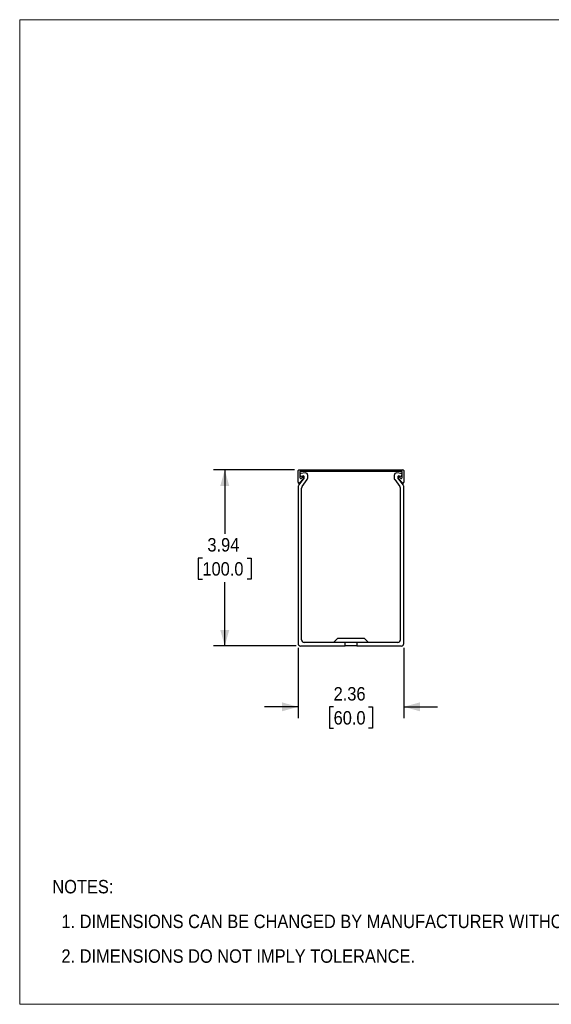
# Model space of a CAD drawing. Header units: inches. Extents: x 0 to 34, y 0 to 22.
# Tile 1 of 3: x 0 to 11.9, y 0 to 22. Entities that reach past the tile are written whole.
import ezdxf

# ---------------------------------------------------------------- set-up
doc = ezdxf.new("R2010")
doc.units = ezdxf.units.IN
doc.header["$LTSCALE"] = 2
doc.header["$MEASUREMENT"] = 0
doc.linetypes.add('SLD-Solid', pattern=[0])
doc.layers.add('DIMENSIONS', color=140, linetype='SLD-Solid', lineweight=25)
doc.layers.add('TEXT', color=140, linetype='SLD-Solid', lineweight=25)
doc.layers.add('SLD-DEFPOINTS', color=7, linetype='Continuous')
doc.styles.add('SLDTEXTSTYLE0', font='GOTHIC.TTF', dxfattribs={"width": 0.913})
doc.dimstyles.new('SLDDIMSTYLE0', dxfattribs={"dimtxt": 0.3, "dimasz": 0.36, "dimexe": 0, "dimexo": 0.0625, "dimgap": 0.075, "dimtad": 0, "dimtih": 1, "dimtoh": 1, "dimrnd": 1e-09, "dimzin": 12, "dimdsep": 46, "dimtxsty": 'SLDTEXTSTYLE0', "dimsah": 1, "dimcen": 0.09, "dimadec": 0, "dimazin": 3, "dimtfac": 1, "dimtofl": 0, "dimtmove": 0, "dimatfit": 3, "dimfxl": 0, "dimfrac": 2, "dimtolj": 1, "dimtzin": 12, "dimarcsym": 0})
doc.dimstyles.new('SLDDIMSTYLE2', dxfattribs={"dimtxt": 0.3, "dimasz": 0.36, "dimexe": 0, "dimexo": 0.0625, "dimgap": 0.075, "dimtad": 0, "dimtih": 1, "dimtoh": 1, "dimrnd": 1e-09, "dimzin": 12, "dimdsep": 46, "dimtxsty": 'SLDTEXTSTYLE0', "dimsah": 1, "dimcen": 0.09, "dimadec": 0, "dimazin": 3, "dimtfac": 1, "dimtmove": 0, "dimatfit": 0, "dimfxl": 0, "dimfrac": 2, "dimtolj": 1, "dimtzin": 12, "dimarcsym": 0})

# ---------------------------------------------------------------- blocks, each defined once
blk = doc.blocks.new('Block2')
at = {"color": 7, "linetype": 'SLD-Solid', "lineweight": 18}
for p, q in [((34, 22), (0, 22)), ((0, 0), (0, 22)), ((34, 0), (34, 22)), ((34, 0), (0, 0))]:
    blk.add_line(p, q, dxfattribs=at)
blk = doc.blocks.new('SW_NOTE_0')
at = {"layer": 'TEXT', "color": 0, "char_height": 0.3, "attachment_point": 1, "style": 'SLDTEXTSTYLE0'}
for s, insert in [('NOTES:', (0, 0.383)), ('  1. DIMENSIONS CAN BE CHANGED BY MANUFACTURER WITHOUT NOTICE.', (0, -0.393)), ('  2. DIMENSIONS DO NOT IMPLY TOLERANCE.', (0, -1.168))]:
    blk.add_mtext(s, dxfattribs=dict(at, insert=insert))
blk = doc.blocks.new('_D_3')
at = {"layer": 'DIMENSIONS'}
for p, q in [((6.137, 11.943), (4.33, 11.943)), ((4.58, 11.943), (4.58, 10.514)), ((4.081, 9.972), (3.989, 9.972)), ((3.989, 9.972), (3.989, 9.496)), ((5.078, 9.972), (5.17, 9.972)), ((5.17, 9.972), (5.17, 9.496)), ((3.989, 9.496), (4.081, 9.496)), ((5.17, 9.496), (5.078, 9.496)), ((4.58, 8.006), (4.58, 9.435)), ((6.177, 8.006), (4.33, 8.006))]:
    blk.add_line(p, q, dxfattribs=at)
for points in [[(4.58, 11.943), (4.48, 11.583), (4.68, 11.583)], [(4.58, 8.006), (4.68, 8.366), (4.48, 8.366)]]:
    blk.add_solid(points, dxfattribs=at)
at = {"layer": 'DIMENSIONS', "char_height": 0.3, "attachment_point": 1, "style": 'SLDTEXTSTYLE0'}
for s, insert in [('3.94', (4.192, 10.417)), ('100.0', (4.081, 9.879))]:
    blk.add_mtext(s, dxfattribs=dict(at, insert=insert))
blk = doc.blocks.new('_D_4')
at = {"layer": 'DIMENSIONS'}
for p, q in [((6.218, 7.965), (6.218, 6.397)), ((8.58, 7.965), (8.58, 6.397)), ((6.218, 6.647), (5.468, 6.647)), ((7.011, 6.644), (6.92, 6.644)), ((6.92, 6.644), (6.92, 6.168)), ((7.787, 6.644), (7.878, 6.644)), ((7.878, 6.644), (7.878, 6.168)), ((8.58, 6.647), (9.33, 6.647)), ((6.92, 6.168), (7.011, 6.168)), ((7.878, 6.168), (7.787, 6.168))]:
    blk.add_line(p, q, dxfattribs=at)
for points in [[(6.218, 6.647), (5.858, 6.747), (5.858, 6.547)], [(8.58, 6.647), (8.94, 6.547), (8.94, 6.747)]]:
    blk.add_solid(points, dxfattribs=at)
at = {"layer": 'DIMENSIONS', "char_height": 0.3, "attachment_point": 1, "style": 'SLDTEXTSTYLE0'}
for s, insert in [('2.36', (7.011, 7.088)), ('60.0', (7.011, 6.551))]:
    blk.add_mtext(s, dxfattribs=dict(at, insert=insert))

msp = doc.modelspace()

# ---------------------------------------------------------------- linework, layer by layer
for p, q in [((6.218, 11.665), (6.218, 11.924)), ((6.237, 11.943), (8.56, 11.943)), ((6.257, 11.904), (6.257, 11.769)), ((8.541, 11.904), (6.257, 11.904)), ((8.541, 11.769), (8.541, 11.904)), ((8.58, 11.924), (8.58, 11.665)), ((6.35, 11.762), (6.229, 11.596)), ((6.337, 11.747), (6.252, 11.651)), ((6.375, 11.875), (6.282, 11.861)), ((6.291, 11.802), (6.321, 11.807)), ((6.292, 11.756), (6.307, 11.773)), ((6.308, 11.57), (6.423, 11.729)), ((6.434, 11.763), (6.434, 11.816)), ((8.363, 11.816), (8.363, 11.763)), ((8.375, 11.729), (8.49, 11.57)), ((8.516, 11.861), (8.422, 11.875)), ((8.569, 11.596), (8.448, 11.762)), ((8.546, 11.651), (8.461, 11.747)), ((8.476, 11.807), (8.506, 11.802)), ((8.49, 11.773), (8.506, 11.756)), ((6.218, 11.561), (6.218, 8.065)), ((6.296, 8.144), (6.296, 11.535)), ((8.501, 11.535), (8.501, 8.144)), ((8.58, 8.065), (8.58, 11.561)), ((7.104, 8.183), (7.005, 8.085)), ((7.104, 8.183), (7.399, 8.183)), ((7.399, 8.183), (7.694, 8.183)), ((7.793, 8.085), (7.694, 8.183)), ((6.277, 8.006), (7.271, 8.006)), ((7.271, 8.085), (6.356, 8.085)), ((7.271, 8.006), (7.271, 8.085)), ((7.527, 8.085), (7.271, 8.085)), ((7.527, 8.006), (7.271, 8.006)), ((7.527, 8.085), (7.527, 8.006)), ((8.442, 8.085), (7.527, 8.085)), ((7.527, 8.006), (8.521, 8.006))]:
    msp.add_line(p, q)
for centre, radius, start, end in [((6.237, 11.924), 0.0197, 90, 180), ((8.56, 11.924), 0.0197, 0, 90), ((6.237, 11.665), 0.0197, 180, 318.5454), ((6.287, 11.832), 0.0295, 99, 180), ((6.287, 11.832), 0.0295, 180, 279), ((6.277, 11.769), 0.0197, 180, 318.5454), ((6.322, 11.76), 0.0197, 48.5454, 138.5454), ((6.326, 11.778), 0.0295, 1.4155, 99), ((6.322, 11.76), 0.0197, 318.5454, 48.5454), ((6.326, 11.779), 0.0295, 324, 358.5845), ((6.375, 11.816), 0.0591, 0, 90), ((6.375, 11.763), 0.0591, 324, 0), ((8.422, 11.816), 0.0591, 90, 180), ((8.422, 11.763), 0.0591, 180, 216), ((8.472, 11.778), 0.0295, 81, 178.5845), ((8.472, 11.779), 0.0295, 181.4155, 216), ((8.476, 11.76), 0.0197, 131.4546, 221.4546), ((8.476, 11.76), 0.0197, 41.4546, 131.4546), ((8.511, 11.832), 0.0295, 261, 0), ((8.521, 11.769), 0.0197, 221.4546, 0), ((8.511, 11.832), 0.0295, 0, 81), ((8.56, 11.665), 0.0197, 221.4546, 0), ((6.277, 11.561), 0.0591, 144, 180), ((6.356, 11.535), 0.0591, 144, 180), ((8.442, 11.535), 0.0591, 0, 36), ((8.521, 11.561), 0.0591, 0, 36), ((6.356, 8.144), 0.0591, 180, 270), ((8.442, 8.144), 0.0591, 270, 0), ((6.277, 8.065), 0.0591, 180, 270), ((8.521, 8.065), 0.0591, 270, 0)]:
    msp.add_arc(centre, radius, start, end)

# ---------------------------------------------------------------- block references
at = {"layer": 'SLD-DEFPOINTS'}
msp.add_blockref('Block2', (0, 0), dxfattribs=at)
at = {"layer": 'TEXT'}
msp.add_blockref('SW_NOTE_0', (0.729, 2.396), dxfattribs=at)

# ---------------------------------------------------------------- dimensions: what is measured, and where the dimension line sits
at = {"layer": 'DIMENSIONS'}
dim = msp.add_linear_dim(base=(4.58, 8.006), p1=(6.237, 11.943), p2=(6.277, 8.006), angle=90, dimstyle='SLDDIMSTYLE0', dxfattribs=at)
dim.commit()
dim.dimension.update_dxf_attribs({"geometry": '_D_3', "text_midpoint": (4.58, 9.975), "dimtype": 160})
dim = msp.add_linear_dim(base=(8.58, 6.647), p1=(6.218, 8.065), p2=(8.58, 8.065), dimstyle='SLDDIMSTYLE2', dxfattribs=at)
dim.commit()
dim.dimension.update_dxf_attribs({"geometry": '_D_4', "text_midpoint": (7.399, 6.647), "dimtype": 160})

doc.saveas('drawing.dxf')
